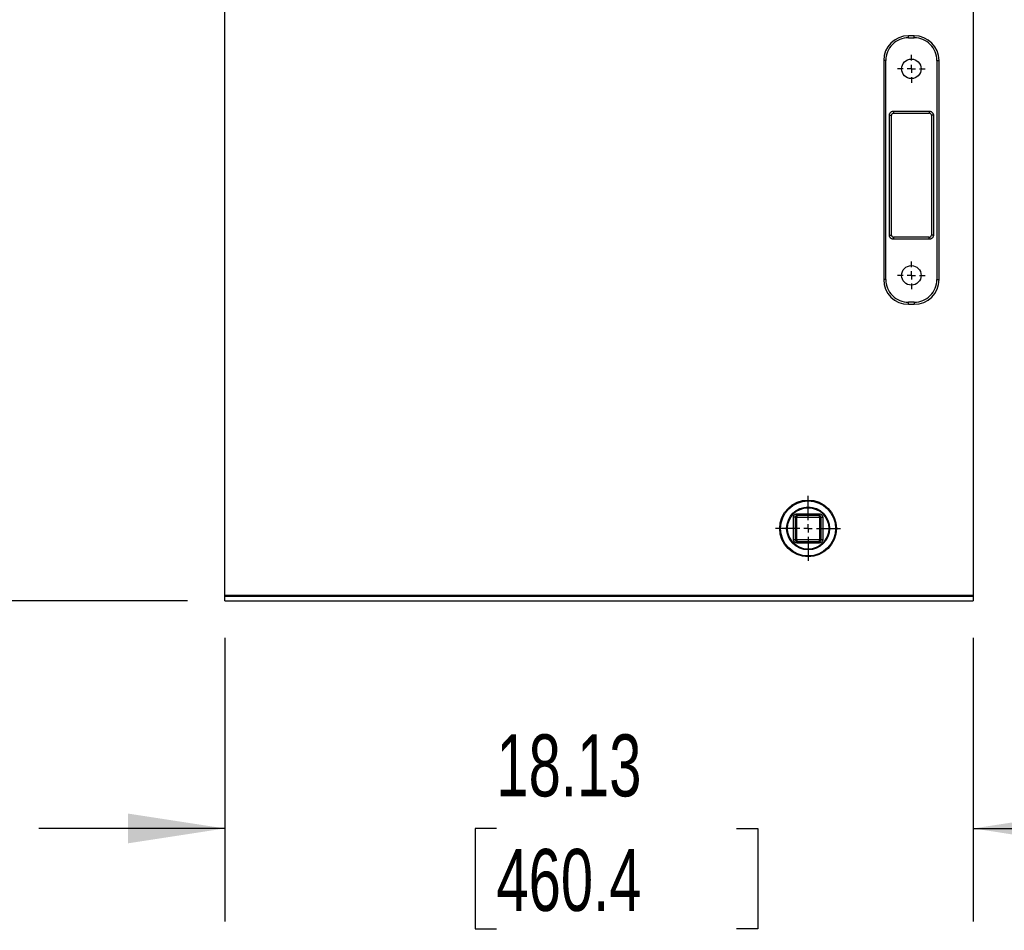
# Model space of a CAD drawing. Header units: inches. Extents: x 4 to 194, y 4 to 148.
# Tile 3 of 88: x 27 to 51, y 67 to 89. Entities that reach past the tile are written whole.
import ezdxf

# ---------------------------------------------------------------- set-up
doc = ezdxf.new("R2010")
doc.units = ezdxf.units.IN
doc.header["$LTSCALE"] = 18
doc.header["$MEASUREMENT"] = 0
doc.linetypes.add('CENTERX2', pattern=[0.8, 0.5, -0.1, 0.1, -0.1])
doc.layers.add('CENTER', color=40, linetype='CENTERX2')
doc.layers.add('DIMENSIONS', color=140, linetype='Continuous', lineweight=25)
doc.styles.add('SLDTEXTSTYLE0', font='TXT', dxfattribs={"width": 0.7})
doc.dimstyles.new('SLDDIMSTYLE0', dxfattribs={"dimtxt": 1.529297, "dimasz": 2.34, "dimexe": 0, "dimexo": 0.0625, "dimgap": 0.382324, "dimtad": 0, "dimtih": 1, "dimtoh": 1, "dimrnd": 1e-09, "dimzin": 12, "dimdsep": 46, "dimtxsty": 'SLDTEXTSTYLE0', "dimsah": 1, "dimcen": 0.09, "dimadec": 0, "dimazin": 3, "dimtfac": 1, "dimtmove": 0, "dimatfit": 0, "dimfxl": 0, "dimfrac": 2, "dimtolj": 1, "dimtzin": 12, "dimarcsym": 0})
doc.dimstyles.new('SLDDIMSTYLE1', dxfattribs={"dimtxt": 1.529297, "dimasz": 2.34, "dimexe": 0, "dimexo": 0.0625, "dimgap": 0.382324, "dimtad": 0, "dimtih": 1, "dimtoh": 1, "dimrnd": 1e-09, "dimzin": 12, "dimdsep": 46, "dimtxsty": 'SLDTEXTSTYLE0', "dimsah": 1, "dimcen": 0.09, "dimadec": 0, "dimazin": 3, "dimtfac": 1, "dimtofl": 0, "dimtmove": 0, "dimatfit": 3, "dimfxl": 0, "dimfrac": 2, "dimtolj": 1, "dimtzin": 12, "dimarcsym": 0})

# ---------------------------------------------------------------- blocks, each defined once
blk = doc.blocks.new('_D')
at = {"layer": 'DIMENSIONS'}
for p, q in [((32.236, 74.404), (32.236, 67.542)), ((50.361, 74.404), (50.361, 67.542)), ((32.236, 69.792), (27.736, 69.792)), ((38.812, 69.792), (38.299, 69.792)), ((38.299, 69.792), (38.299, 67.362)), ((44.629, 69.792), (45.143, 69.792)), ((45.143, 69.792), (45.143, 67.362)), ((50.361, 69.792), (54.861, 69.792)), ((38.299, 67.362), (38.812, 67.362)), ((45.143, 67.362), (44.629, 67.362))]:
    blk.add_line(p, q, dxfattribs=at)
for points in [[(32.236, 69.792), (29.896, 70.152), (29.896, 69.432)], [(50.361, 69.792), (52.701, 69.432), (52.701, 70.152)]]:
    blk.add_solid(points, dxfattribs=at)
at = {"layer": 'DIMENSIONS', "char_height": 1.5, "attachment_point": 1, "style": 'SLDTEXTSTYLE0'}
for s, insert in [('18.13', (38.812, 72.068)), ('460.4', (38.812, 69.295))]:
    blk.add_mtext(s, dxfattribs=dict(at, insert=insert))
blk = doc.blocks.new('_D_1')
at = {"layer": 'DIMENSIONS'}
for p, q in [((37.17, 106.236), (21.167, 106.236)), ((23.417, 106.236), (23.417, 93.301)), ((20.509, 90.528), (19.995, 90.528)), ((19.995, 90.528), (19.995, 88.098)), ((26.326, 90.528), (26.839, 90.528)), ((26.839, 90.528), (26.839, 88.098)), ((19.995, 88.098), (20.509, 88.098)), ((26.839, 88.098), (26.326, 88.098)), ((23.417, 75.304), (23.417, 87.755)), ((31.336, 75.304), (21.167, 75.304))]:
    blk.add_line(p, q, dxfattribs=at)
for points in [[(23.417, 106.236), (23.057, 103.896), (23.777, 103.896)], [(23.417, 75.304), (23.777, 77.644), (23.057, 77.644)]]:
    blk.add_solid(points, dxfattribs=at)
at = {"layer": 'DIMENSIONS', "char_height": 1.5, "attachment_point": 1, "style": 'SLDTEXTSTYLE0'}
for s, insert in [('30.93', (20.509, 92.804)), ('785.7', (20.509, 90.031))]:
    blk.add_mtext(s, dxfattribs=dict(at, insert=insert))
blk = doc.blocks.new('SW_CENTERMARKSYMBOL_4')
at = {"layer": 'CENTER', "color": 0}
for p, q in [((0, 0.2), (0, 0.336)), ((-0.2, 0), (-0.336, 0)), ((0, 0), (-0.1, 0)), ((0, 0), (0, 0.1)), ((0, 0), (0, -0.1)), ((0, 0), (0.1, 0)), ((0.2, 0), (0.336, 0)), ((0, -0.2), (0, -0.336))]:
    blk.add_line(p, q, dxfattribs=at)
blk = doc.blocks.new('SW_CENTERMARKSYMBOL_5')
at = {"layer": 'CENTER', "color": 0}
for p, q in [((0, 0.2), (0, 0.336)), ((-0.2, 0), (-0.336, 0)), ((0, 0), (-0.1, 0)), ((0, 0), (0, 0.1)), ((0, 0), (0, -0.1)), ((0, 0), (0.1, 0)), ((0.2, 0), (0.336, 0)), ((0, -0.2), (0, -0.336))]:
    blk.add_line(p, q, dxfattribs=at)
blk = doc.blocks.new('SW_CENTERMARKSYMBOL_8')
at = {"layer": 'CENTER', "color": 0}
for p, q in [((0, 0.2), (0, 0.7865)), ((-0.2, 0), (-0.7865, 0)), ((0, 0), (-0.1, 0)), ((0, 0), (0, 0.1)), ((0, 0), (0, -0.1)), ((0, 0), (0.1, 0)), ((0.2, 0), (0.7865, 0)), ((0, -0.2), (0, -0.7865))]:
    blk.add_line(p, q, dxfattribs=at)

msp = doc.modelspace()

# ---------------------------------------------------------------- linework, layer by layer
for p, q in [((32.236, 75.439), (32.236, 91.919)), ((50.361, 91.919), (50.361, 75.439)), ((48.791, 88.929), (48.791, 88.979)), ((48.931, 88.979), (48.791, 88.979)), ((48.791, 88.929), (48.931, 88.929)), ((48.931, 88.929), (48.931, 88.979)), ((48.191, 88.379), (48.191, 83.079)), ((48.241, 88.379), (48.191, 88.379)), ((48.241, 83.079), (48.241, 88.379)), ((49.481, 88.379), (49.481, 83.079)), ((49.481, 88.379), (49.531, 88.379)), ((49.531, 83.079), (49.531, 88.379)), ((48.328, 84.154), (48.328, 87.054)), ((48.328, 87.054), (48.378, 87.054)), ((48.378, 84.154), (48.378, 87.054)), ((48.428, 87.154), (49.295, 87.154)), ((48.428, 87.154), (48.428, 87.104)), ((48.428, 87.104), (49.295, 87.104)), ((49.295, 87.154), (49.295, 87.104)), ((49.345, 87.054), (49.345, 84.154)), ((49.395, 87.054), (49.345, 87.054)), ((49.395, 87.054), (49.395, 84.154)), ((48.328, 84.154), (48.378, 84.154)), ((48.428, 84.104), (48.428, 84.054)), ((49.295, 84.104), (48.428, 84.104)), ((49.295, 84.054), (48.428, 84.054)), ((49.295, 84.054), (49.295, 84.104)), ((49.395, 84.154), (49.345, 84.154)), ((48.241, 83.079), (48.191, 83.079)), ((49.481, 83.079), (49.531, 83.079)), ((48.931, 82.529), (48.791, 82.529)), ((48.791, 82.479), (48.791, 82.529)), ((48.931, 82.529), (48.931, 82.479)), ((48.791, 82.479), (48.931, 82.479)), ((46.049, 77.326), (46.009, 77.326)), ((46.009, 76.781), (46.009, 77.326)), ((46.049, 77.326), (46.049, 76.781)), ((46.089, 77.326), (46.049, 77.326)), ((46.089, 77.366), (46.089, 77.406)), ((46.089, 77.406), (46.634, 77.406)), ((46.089, 77.366), (46.089, 77.326)), ((46.634, 77.366), (46.089, 77.366)), ((46.089, 76.781), (46.089, 77.326)), ((46.089, 77.326), (46.634, 77.326)), ((46.634, 77.366), (46.634, 77.406)), ((46.634, 77.326), (46.634, 77.366)), ((46.634, 77.326), (46.634, 76.781)), ((46.674, 77.326), (46.634, 77.326)), ((46.674, 76.781), (46.674, 77.326)), ((46.674, 77.326), (46.714, 77.326)), ((46.714, 77.326), (46.714, 76.781)), ((46.049, 76.781), (46.009, 76.781)), ((46.049, 76.781), (46.089, 76.781)), ((46.089, 76.781), (46.089, 76.741)), ((46.634, 76.781), (46.089, 76.781)), ((46.634, 76.741), (46.634, 76.781)), ((46.634, 76.781), (46.674, 76.781)), ((46.714, 76.781), (46.674, 76.781)), ((46.089, 76.741), (46.634, 76.741)), ((46.089, 76.741), (46.089, 76.701)), ((46.634, 76.701), (46.089, 76.701)), ((46.634, 76.741), (46.634, 76.701)), ((32.236, 75.439), (50.361, 75.439)), ((32.236, 75.409), (32.236, 75.439)), ((32.236, 75.304), (32.236, 75.409)), ((50.361, 75.409), (32.236, 75.409)), ((50.361, 75.439), (50.361, 75.409)), ((50.361, 75.409), (50.361, 75.304)), ((32.236, 75.304), (50.361, 75.304))]:
    msp.add_line(p, q)
for centre, radius in [((48.861, 88.179), 0.236), ((48.861, 83.179), 0.236), ((46.361, 77.054), 0.687), ((46.361, 77.054), 0.666), ((46.361, 77.054), 0.52), ((46.361, 77.054), 0.5)]:
    msp.add_circle(centre, radius)
for centre, radius, start, end in [((48.791, 88.379), 0.6, 90, 180), ((48.931, 88.379), 0.6, 0, 90), ((48.428, 87.054), 0.05, 90, 180), ((49.295, 87.054), 0.05, 0, 90), ((48.428, 84.154), 0.05, 180, 270), ((49.295, 84.154), 0.05, 270, 0), ((48.791, 83.079), 0.6, 180, 270), ((48.931, 83.079), 0.6, 270, 0), ((46.089, 77.326), 0.04, 90, 180), ((46.634, 77.326), 0.04, 0, 90), ((46.089, 76.781), 0.04, 180, 270), ((46.634, 76.781), 0.04, 270, 0)]:
    msp.add_arc(centre, radius, start, end)
for points, knots in [([(48.791, 88.929), (48.645, 88.929), (48.505, 88.871), (48.299, 88.665), (48.241, 88.525), (48.241, 88.379)], [0, 0, 0, 0, 0.5, 0.5, 1, 1, 1, 1]), ([(49.481, 88.379), (49.481, 88.525), (49.423, 88.665), (49.217, 88.871), (49.077, 88.929), (48.931, 88.929)], [0, 0, 0, 0, 0.5, 0.5, 1, 1, 1, 1]), ([(48.328, 87.054), (48.328, 87.056), (48.328, 87.06), (48.328, 87.067), (48.329, 87.073), (48.331, 87.079), (48.333, 87.085), (48.336, 87.095), (48.344, 87.109), (48.357, 87.125), (48.372, 87.138), (48.388, 87.146), (48.403, 87.151), (48.415, 87.153), (48.424, 87.154), (48.428, 87.154)], [0, 0, 0, 0, 0.040281, 0.080251, 0.120067, 0.159891, 0.199882, 0.2402, 0.370062, 0.500058, 0.62992, 0.759916, 0.840129, 0.919729, 1, 1, 1, 1]), ([(49.295, 87.154), (49.297, 87.154), (49.301, 87.154), (49.307, 87.153), (49.313, 87.152), (49.32, 87.151), (49.326, 87.149), (49.336, 87.145), (49.35, 87.138), (49.366, 87.125), (49.379, 87.109), (49.387, 87.093), (49.392, 87.079), (49.394, 87.067), (49.395, 87.058), (49.395, 87.054)], [0, 0, 0, 0, 0.040281, 0.080251, 0.120067, 0.159891, 0.199882, 0.2402, 0.370062, 0.500058, 0.62992, 0.759916, 0.840129, 0.919729, 1, 1, 1, 1]), ([(48.428, 84.054), (48.426, 84.054), (48.421, 84.054), (48.415, 84.055), (48.409, 84.056), (48.403, 84.057), (48.397, 84.059), (48.387, 84.062), (48.372, 84.07), (48.357, 84.083), (48.344, 84.099), (48.335, 84.115), (48.331, 84.129), (48.328, 84.141), (48.328, 84.15), (48.328, 84.154)], [0, 0, 0, 0, 0.040281, 0.080251, 0.120067, 0.159891, 0.199882, 0.2402, 0.370062, 0.500058, 0.62992, 0.759916, 0.840129, 0.919729, 1, 1, 1, 1]), ([(49.395, 84.154), (49.395, 84.152), (49.395, 84.148), (49.394, 84.141), (49.393, 84.135), (49.392, 84.129), (49.39, 84.123), (49.386, 84.113), (49.379, 84.099), (49.366, 84.083), (49.35, 84.07), (49.334, 84.062), (49.32, 84.057), (49.307, 84.054), (49.299, 84.054), (49.295, 84.054)], [0, 0, 0, 0, 0.040281, 0.080251, 0.120067, 0.159891, 0.199882, 0.2402, 0.370062, 0.500058, 0.62992, 0.759916, 0.840129, 0.919729, 1, 1, 1, 1]), ([(48.241, 83.079), (48.241, 82.933), (48.299, 82.793), (48.505, 82.587), (48.645, 82.529), (48.791, 82.529)], [0, 0, 0, 0, 0.5, 0.5, 1, 1, 1, 1]), ([(48.931, 82.529), (49.077, 82.529), (49.217, 82.587), (49.423, 82.793), (49.481, 82.933), (49.481, 83.079)], [0, 0, 0, 0, 0.5, 0.5, 1, 1, 1, 1]), ([(46.009, 77.326), (46.009, 77.328), (46.009, 77.331), (46.009, 77.336), (46.01, 77.341), (46.011, 77.346), (46.013, 77.351), (46.016, 77.359), (46.021, 77.371), (46.032, 77.383), (46.044, 77.394), (46.057, 77.4), (46.069, 77.404), (46.079, 77.406), (46.085, 77.406), (46.089, 77.406)], [0, 0, 0, 0, 0.040276, 0.080243, 0.120059, 0.159884, 0.199878, 0.240199, 0.370044, 0.500057, 0.629903, 0.759916, 0.840121, 0.919722, 1, 1, 1, 1]), ([(46.634, 77.406), (46.635, 77.406), (46.639, 77.406), (46.644, 77.406), (46.649, 77.405), (46.654, 77.404), (46.658, 77.403), (46.667, 77.4), (46.678, 77.394), (46.691, 77.383), (46.701, 77.371), (46.708, 77.358), (46.711, 77.346), (46.713, 77.336), (46.714, 77.33), (46.714, 77.326)], [0, 0, 0, 0, 0.040276, 0.080243, 0.120059, 0.159884, 0.199878, 0.240199, 0.370044, 0.500057, 0.629903, 0.759916, 0.840121, 0.919722, 1, 1, 1, 1]), ([(46.089, 76.701), (46.087, 76.701), (46.084, 76.702), (46.079, 76.702), (46.074, 76.703), (46.069, 76.704), (46.064, 76.705), (46.056, 76.708), (46.044, 76.714), (46.032, 76.724), (46.021, 76.737), (46.015, 76.75), (46.011, 76.761), (46.009, 76.771), (46.009, 76.778), (46.009, 76.781)], [0, 0, 0, 0, 0.040276, 0.080243, 0.120059, 0.159884, 0.199878, 0.240199, 0.370044, 0.500057, 0.629903, 0.759916, 0.840121, 0.919722, 1, 1, 1, 1]), ([(46.714, 76.781), (46.714, 76.78), (46.714, 76.776), (46.713, 76.771), (46.712, 76.766), (46.711, 76.762), (46.71, 76.757), (46.707, 76.748), (46.701, 76.737), (46.691, 76.724), (46.678, 76.714), (46.665, 76.708), (46.654, 76.704), (46.644, 76.702), (46.637, 76.702), (46.634, 76.701)], [0, 0, 0, 0, 0.040276, 0.080243, 0.120059, 0.159884, 0.199878, 0.240199, 0.370044, 0.500057, 0.629903, 0.759916, 0.840121, 0.919722, 1, 1, 1, 1])]:
    msp.add_open_spline(points, degree=3, knots=knots)

# ---------------------------------------------------------------- block references
at = {"layer": 'CENTER'}
for name, p in [('SW_CENTERMARKSYMBOL_4', (48.861, 88.179)), ('SW_CENTERMARKSYMBOL_5', (48.861, 83.179)), ('SW_CENTERMARKSYMBOL_8', (46.361, 77.054))]:
    msp.add_blockref(name, p, dxfattribs=at)

# ---------------------------------------------------------------- dimensions: what is measured, and where the dimension line sits
at = {"layer": 'DIMENSIONS'}
dim = msp.add_linear_dim(base=(23.417, 106.236), p1=(32.236, 75.304), p2=(38.07, 106.236), angle=90, dimstyle='SLDDIMSTYLE1', dxfattribs=at)
dim.commit()
dim.dimension.update_dxf_attribs({"geometry": '_D_1', "text_midpoint": (23.417, 90.528), "dimtype": 160})
dim = msp.add_linear_dim(base=(50.361249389, 69.792124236), p1=(32.236249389, 75.303939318), p2=(50.361249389, 75.303939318), dimstyle='SLDDIMSTYLE0', dxfattribs=at)
dim.commit()
dim.dimension.update_dxf_attribs({"geometry": '_D', "text_midpoint": (41.720716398, 69.792124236), "dimtype": 160})

doc.saveas('drawing.dxf')
